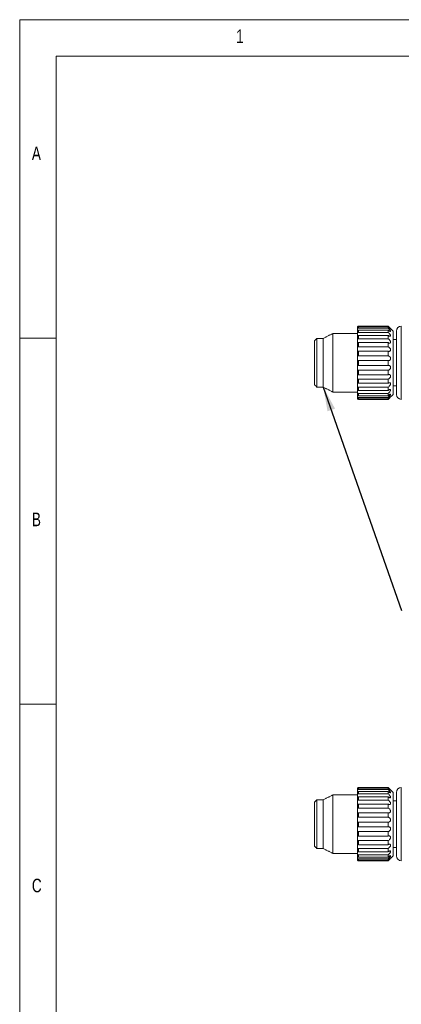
# Model space of a CAD drawing. Header units: millimetres. Extents: x 5 to 415, y 5 to 292.
# Tile 2 of 5: x 5 to 57, y 158 to 292. Entities that reach past the tile are written whole.
import ezdxf

# ---------------------------------------------------------------- set-up
doc = ezdxf.new("R2010")
doc.units = ezdxf.units.MM
doc.styles.add('SLDTEXTSTYLE0', font='TXT', dxfattribs={"width": 0.75})
doc.dimstyles.new('SLDDIMSTYLE3', dxfattribs={"dimtxt": 0, "dimasz": 3.302, "dimexe": 0, "dimexo": 0.0625, "dimgap": 0, "dimtad": 0, "dimtih": 1, "dimtoh": 1, "dimdec": 0, "dimrnd": 1e-09, "dimzin": 0, "dimdsep": 46, "dimtxsty": 'Standard', "dimsah": 1, "dimcen": 0.09, "dimadec": 0, "dimazin": 0, "dimtfac": 3.302, "dimtdec": 0, "dimtofl": 0, "dimtmove": 0, "dimatfit": 3, "dimfxl": 1, "dimtolj": 1, "dimtzin": 0, "dimarcsym": 0})

msp = doc.modelspace()

# ---------------------------------------------------------------- linework, layer by layer
at = {"color": 7, "linetype": 'Continuous', "lineweight": 0}
for p, q in [((415, 292), (5, 292)), ((5, 292), (5, 5)), ((410, 287), (10, 287)), ((10, 287), (10, 9.0358)), ((10, 248.5), (5, 248.5)), ((5, 198.5), (10, 198.5))]:
    msp.add_line(p, q, dxfattribs=at)
at = {"color": 7, "linetype": 'Continuous', "lineweight": 15}
for p, q in [((51.303, 250.1442), (51.303, 250.1315)), ((55.3697, 250.1315), (55.3697, 250.1442)), ((57.1697, 250.1442), (57.1697, 240.1442)), ((47.8114, 249.1442), (47.8114, 248.3005)), ((51.1697, 249.9968), (51.1697, 250.0109)), ((51.1697, 249.9968), (51.1697, 249.9113)), ((51.1697, 249.7359), (51.1697, 249.914)), ((51.1697, 249.7359), (51.1697, 249.5014)), ((51.1697, 249.1621), (51.1697, 249.5015)), ((51.1697, 249.1621), (51.1697, 248.792)), ((51.1697, 248.3145), (51.1697, 248.792)), ((51.303, 250.1315), (55.3697, 250.1315)), ((51.303, 250.04), (51.303, 249.8695)), ((55.3697, 250.04), (51.303, 250.04)), ((51.303, 249.8695), (55.3697, 249.8695)), ((51.303, 249.6103), (51.303, 249.2855)), ((55.3697, 249.6103), (51.303, 249.6103)), ((51.303, 249.2855), (55.3697, 249.2855)), ((51.303, 248.8762), (51.303, 248.4193)), ((55.3697, 248.8762), (51.303, 248.8762)), ((55.3697, 249.8695), (55.3697, 250.04)), ((55.3697, 249.2855), (55.3697, 249.6103)), ((55.3697, 248.4193), (55.3697, 248.8762)), ((56.0363, 249.4775), (56.0363, 240.8109)), ((56.503, 240.8109), (56.503, 249.4775)), ((45.303, 242.1442), (45.303, 248.1442)), ((45.6363, 248.4775), (45.6363, 241.8109)), ((46.503, 247.7745), (46.503, 248.4775)), ((46.503, 241.8109), (46.503, 247.7745)), ((47.8114, 248.3005), (47.8114, 241.1442)), ((51.1697, 248.3145), (51.1697, 247.8339)), ((51.1697, 247.2508), (51.1697, 247.8339)), ((51.303, 248.4193), (55.3697, 248.4193)), ((51.303, 247.8878), (51.303, 247.3298)), ((55.3697, 247.8878), (51.303, 247.8878)), ((55.3697, 247.3298), (55.3697, 247.8878)), ((51.1697, 247.2508), (51.1697, 246.6925)), ((51.1697, 246.0435), (51.1697, 246.6925)), ((51.303, 247.3298), (55.3697, 247.3298)), ((51.303, 246.7125), (51.303, 246.0914)), ((55.3697, 246.7125), (51.303, 246.7125)), ((55.3697, 246.0914), (55.3697, 246.7125)), ((51.1697, 246.0435), (51.1697, 245.4456)), ((51.1697, 244.775), (51.1697, 245.4456)), ((51.1697, 244.775), (51.1697, 244.1782)), ((51.303, 246.0914), (55.3697, 246.0914)), ((55.3697, 245.4303), (51.303, 245.4303)), ((51.303, 245.4303), (51.303, 244.7885)), ((51.303, 244.7885), (55.3697, 244.7885)), ((55.3697, 244.7885), (55.3697, 245.4303)), ((51.1697, 243.5316), (51.1697, 244.1782)), ((51.1697, 243.5316), (51.1697, 242.9766)), ((55.3697, 244.1285), (51.303, 244.1285)), ((51.303, 244.1285), (51.303, 243.5098)), ((51.303, 243.5098), (55.3697, 243.5098)), ((55.3697, 243.5098), (55.3697, 244.1285)), ((51.1697, 242.3981), (51.1697, 242.9766)), ((51.1697, 242.3981), (51.1697, 241.9227)), ((55.3697, 242.896), (51.303, 242.896)), ((51.303, 242.896), (51.303, 242.3425)), ((51.303, 242.3425), (55.3697, 242.3425)), ((55.3697, 242.3425), (55.3697, 242.896)), ((51.1697, 241.4518), (51.1697, 241.9227)), ((51.1697, 241.4518), (51.1697, 241.0884)), ((51.1697, 240.7571), (51.1697, 241.0884)), ((51.1697, 240.7571), (51.1697, 240.5304)), ((55.3697, 241.8167), (51.303, 241.8167)), ((51.303, 241.8167), (51.303, 241.3661)), ((51.303, 241.3661), (55.3697, 241.3661)), ((55.3697, 240.9642), (51.303, 240.9642)), ((51.303, 240.9642), (51.303, 240.6472)), ((55.3697, 241.3661), (55.3697, 241.8167)), ((55.3697, 240.6472), (55.3697, 240.9642)), ((51.1697, 240.3614), (51.1697, 240.5304)), ((51.1697, 240.3615), (51.1697, 240.2869)), ((51.1697, 240.2775), (51.1697, 240.2869)), ((51.303, 240.6472), (55.3697, 240.6472)), ((55.3697, 240.3965), (51.303, 240.3965)), ((51.303, 240.3965), (51.303, 240.2348)), ((51.303, 240.2348), (55.3697, 240.2348)), ((55.3697, 240.1524), (51.303, 240.1524)), ((51.303, 240.1524), (51.303, 240.1442)), ((55.3697, 240.2348), (55.3697, 240.3965)), ((55.3697, 240.1442), (55.3697, 240.1524)), ((51.1697, 186.9767), (51.1697, 186.9908)), ((51.1697, 186.9767), (51.1697, 186.8912)), ((51.303, 187.1241), (51.303, 187.1114)), ((51.303, 187.1114), (55.3697, 187.1114)), ((51.303, 187.0199), (51.303, 186.8494)), ((55.3697, 187.0199), (51.303, 187.0199)), ((55.3697, 187.1114), (55.3697, 187.1241)), ((55.3697, 186.8494), (55.3697, 187.0199)), ((57.1697, 187.1241), (57.1697, 177.1241)), ((47.8114, 186.1241), (47.8114, 179.667)), ((51.1697, 186.7158), (51.1697, 186.8939)), ((51.1697, 186.7158), (51.1697, 186.4813)), ((51.1697, 186.142), (51.1697, 186.4814)), ((51.1697, 186.142), (51.1697, 185.7719)), ((51.1697, 185.2944), (51.1697, 185.7719)), ((51.303, 186.8494), (55.3697, 186.8494)), ((51.303, 186.5902), (51.303, 186.2654)), ((55.3697, 186.5902), (51.303, 186.5902)), ((51.303, 186.2654), (55.3697, 186.2654)), ((51.303, 185.8561), (51.303, 185.3992)), ((55.3697, 185.8561), (51.303, 185.8561)), ((55.3697, 186.2654), (55.3697, 186.5902)), ((55.3697, 185.3992), (55.3697, 185.8561)), ((56.0363, 186.4574), (56.0363, 177.7908)), ((56.503, 177.7908), (56.503, 186.4574)), ((45.303, 179.1241), (45.303, 185.1241)), ((45.6363, 185.4574), (45.6363, 178.7908)), ((46.503, 180.0765), (46.503, 185.4574)), ((51.1697, 185.2944), (51.1697, 184.8138)), ((51.1697, 184.2307), (51.1697, 184.8138)), ((51.303, 185.3992), (55.3697, 185.3992)), ((51.303, 184.8677), (51.303, 184.3097)), ((55.3697, 184.8677), (51.303, 184.8677)), ((51.303, 184.3097), (55.3697, 184.3097)), ((55.3697, 184.3097), (55.3697, 184.8677)), ((51.1697, 184.2307), (51.1697, 183.6724)), ((51.1697, 183.0234), (51.1697, 183.6724)), ((51.1697, 183.0234), (51.1697, 182.4255)), ((51.303, 183.6924), (51.303, 183.0713)), ((55.3697, 183.6924), (51.303, 183.6924)), ((51.303, 183.0713), (55.3697, 183.0713)), ((55.3697, 183.0713), (55.3697, 183.6924)), ((51.1697, 181.7549), (51.1697, 182.4255)), ((51.1697, 181.7549), (51.1697, 181.1581)), ((55.3697, 182.4102), (51.303, 182.4102)), ((51.303, 182.4102), (51.303, 181.7684)), ((51.303, 181.7684), (55.3697, 181.7684)), ((55.3697, 181.7684), (55.3697, 182.4102)), ((51.1697, 180.5115), (51.1697, 181.1581)), ((51.1697, 180.5115), (51.1697, 179.9565)), ((55.3697, 181.1084), (51.303, 181.1084)), ((51.303, 181.1084), (51.303, 180.4897)), ((51.303, 180.4897), (55.3697, 180.4897)), ((55.3697, 180.4897), (55.3697, 181.1084)), ((46.503, 178.7908), (46.503, 180.0765)), ((47.8114, 179.667), (47.8114, 178.1241)), ((51.1697, 179.378), (51.1697, 179.9565)), ((51.1697, 179.378), (51.1697, 178.9026)), ((51.1697, 178.4317), (51.1697, 178.9026)), ((55.3697, 179.8759), (51.303, 179.8759)), ((51.303, 179.8759), (51.303, 179.3224)), ((51.303, 179.3224), (55.3697, 179.3224)), ((55.3697, 179.3224), (55.3697, 179.8759)), ((51.1697, 178.4317), (51.1697, 178.0683)), ((51.1697, 177.737), (51.1697, 178.0683)), ((51.1697, 177.737), (51.1697, 177.5103)), ((55.3697, 178.7966), (51.303, 178.7966)), ((51.303, 178.7966), (51.303, 178.346)), ((51.303, 178.346), (55.3697, 178.346)), ((55.3697, 177.9441), (51.303, 177.9441)), ((51.303, 177.9441), (51.303, 177.6271)), ((51.303, 177.6271), (55.3697, 177.6271)), ((55.3697, 178.346), (55.3697, 178.7966)), ((55.3697, 177.6271), (55.3697, 177.9441)), ((51.1697, 177.3413), (51.1697, 177.5103)), ((51.1697, 177.3414), (51.1697, 177.2668)), ((51.1697, 177.2574), (51.1697, 177.2668)), ((55.3697, 177.3764), (51.303, 177.3764)), ((51.303, 177.3764), (51.303, 177.2147)), ((51.303, 177.2147), (55.3697, 177.2147)), ((55.3697, 177.1323), (51.303, 177.1323)), ((51.303, 177.1323), (51.303, 177.1241)), ((55.3697, 177.2147), (55.3697, 177.3764)), ((55.3697, 177.1241), (55.3697, 177.1323))]:
    msp.add_line(p, q, dxfattribs=at)
for centre, radius, start, end in [((51.303, 250.0109), 0.1333, 90, 180), ((57.1697, 249.4775), 0.6667, 90, 180), ((57.1697, 240.8109), 0.6667, 180, 270), ((51.303, 240.2775), 0.1333, 180, 270), ((51.303, 186.9908), 0.1333, 90, 180), ((57.1697, 186.4574), 0.6667, 90, 180), ((57.1697, 177.7908), 0.6667, 180, 270), ((51.303, 177.2574), 0.1333, 180, 270)]:
    msp.add_arc(centre, radius, start, end, dxfattribs=at)
for points in [[(55.3697, 250.1442), (51.303, 250.1442)], [(56.0363, 249.4775), (55.3697, 250.1442)], [(47.8114, 249.1442), (46.503, 248.4775)], [(51.1697, 249.1442), (47.8114, 249.1442)], [(45.6363, 248.4775), (45.303, 248.1442)], [(46.503, 248.4775), (45.6363, 248.4775)], [(56.503, 248.3109), (56.0363, 248.3109)], [(45.303, 242.1442), (45.6363, 241.8109)], [(45.6363, 241.8109), (46.503, 241.8109)], [(46.503, 241.8109), (47.8114, 241.1442)], [(47.8114, 241.1442), (51.1697, 241.1442)], [(55.3697, 240.1442), (56.0363, 240.8109)], [(56.0363, 241.9775), (56.503, 241.9775)], [(51.303, 240.1442), (55.3697, 240.1442)], [(55.3697, 187.1241), (51.303, 187.1241)], [(56.0363, 186.4574), (55.3697, 187.1241)], [(47.8114, 186.1241), (46.503, 185.4574)], [(51.1697, 186.1241), (47.8114, 186.1241)], [(45.6363, 185.4574), (45.303, 185.1241)], [(46.503, 185.4574), (45.6363, 185.4574)], [(56.503, 185.2908), (56.0363, 185.2908)], [(45.303, 179.1241), (45.6363, 178.7908)], [(56.0363, 178.9574), (56.503, 178.9574)], [(45.6363, 178.7908), (46.503, 178.7908)], [(46.503, 178.7908), (47.8114, 178.1241)], [(47.8114, 178.1241), (51.1697, 178.1241)], [(55.3697, 177.1241), (56.0363, 177.7908)], [(51.303, 177.1241), (55.3697, 177.1241)]]:
    msp.add_open_spline(points, degree=1, dxfattribs=at)
for points, knots in [([(51.303, 250.1315), (51.2933, 250.1309), (51.2691, 250.1294), (51.2327, 250.1142), (51.199, 250.0855), (51.1754, 250.0453), (51.1698, 250.0136), (51.1697, 249.9972), (51.1697, 249.9968)], [0, 0, 0, 0, 0.136724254, 0.344010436, 0.546014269, 0.756090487, 0.994446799, 1, 1, 1, 1]), ([(51.1697, 249.914), (51.1697, 249.917), (51.1701, 249.932), (51.1774, 249.9608), (51.2003, 249.9967), (51.2352, 250.0245), (51.2715, 250.0382), (51.2947, 250.0395), (51.303, 250.04)], [0, 0, 0, 0, 0.05078508, 0.25280892, 0.4606497, 0.67163265, 0.88253026, 1, 1, 1, 1]), ([(51.303, 249.8695), (51.2933, 249.869), (51.2691, 249.8675), (51.2327, 249.8532), (51.199, 249.8256), (51.1754, 249.7859), (51.1698, 249.7535), (51.1697, 249.7363), (51.1697, 249.7359)], [0, 0, 0, 0, 0.13672418, 0.34401006, 0.5460159, 0.75609049, 0.99444747, 1, 1, 1, 1]), ([(51.1697, 249.5015), (51.1698, 249.5042), (51.1702, 249.5165), (51.1779, 249.5407), (51.2009, 249.5715), (51.2356, 249.5962), (51.2716, 249.6087), (51.2948, 249.6098), (51.303, 249.6103)], [0, 0, 0, 0, 0.0571837, 0.2592538, 0.46559904, 0.67177493, 0.88334915, 1, 1, 1, 1]), ([(51.303, 249.2855), (51.2971, 249.2853), (51.2764, 249.2846), (51.2418, 249.2757), (51.2058, 249.2534), (51.1809, 249.2209), (51.1707, 249.1886), (51.1699, 249.1684), (51.1697, 249.1621)], [0, 0, 0, 0, 0.08296543, 0.29470921, 0.50268437, 0.70560765, 0.90854435, 1, 1, 1, 1]), ([(51.1697, 248.792), (51.1699, 248.795), (51.1707, 248.8047), (51.1809, 248.824), (51.2058, 248.8477), (51.2418, 248.8669), (51.2764, 248.8754), (51.2971, 248.876), (51.303, 248.8762)], [0, 0, 0, 0, 0.09145872, 0.29438631, 0.49731445, 0.70528972, 0.91703423, 1, 1, 1, 1]), ([(55.702, 249.7709), (55.698, 249.7781), (55.689, 249.7945), (55.6422, 249.8498), (55.5573, 249.9415), (55.4588, 250.0424), (55.3916, 250.1096), (55.3697, 250.1315)], [0, 0, 0, 0, 0.12929423, 0.295137, 0.52429349, 0.84511102, 1, 1, 1, 1]), ([(55.3697, 250.04), (55.4183, 249.9932), (55.5039, 249.9109), (55.6078, 249.8228), (55.6672, 249.7789), (55.6959, 249.7612), (55.6974, 249.7647), (55.6976, 249.7653)], [0, 0, 0, 0, 0.355415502, 0.625411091, 0.818656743, 0.970004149, 1, 1, 1, 1]), ([(55.3697, 249.6103), (55.3863, 249.5955), (55.4517, 249.5375), (55.5478, 249.4669), (55.6366, 249.4216), (55.6842, 249.4133), (55.705, 249.4286), (55.7025, 249.4628), (55.6777, 249.5167), (55.6234, 249.5975), (55.5252, 249.7152), (55.4329, 249.81), (55.377, 249.8626), (55.3697, 249.8695)], [0, 0, 0, 0, 0.05642027, 0.22221514, 0.32811545, 0.40884007, 0.47444287, 0.54026388, 0.60190962, 0.68833817, 0.80993154, 0.97512425, 1, 1, 1, 1]), ([(55.3697, 248.8762), (55.3996, 248.8547), (55.4694, 248.8048), (55.566, 248.7618), (55.6437, 248.7519), (55.6878, 248.7712), (55.7057, 248.81), (55.701, 248.8633), (55.6743, 248.9342), (55.617, 249.0299), (55.515, 249.1551), (55.4249, 249.2405), (55.3726, 249.2831), (55.3697, 249.2855)], [0, 0, 0, 0, 0.10164856, 0.23644058, 0.33870655, 0.4170034, 0.48166338, 0.54649202, 0.6082874, 0.69696872, 0.82216182, 0.99013245, 1, 1, 1, 1]), ([(51.303, 248.4193), (51.2951, 248.419), (51.2724, 248.4182), (51.2365, 248.4097), (51.2016, 248.3905), (51.1783, 248.3621), (51.1703, 248.3347), (51.1698, 248.3183), (51.1697, 248.3145)], [0, 0, 0, 0, 0.11141627, 0.32299473, 0.52930298, 0.7357993, 0.93794578, 1, 1, 1, 1]), ([(51.1697, 247.8339), (51.1698, 247.835), (51.1704, 247.8392), (51.1792, 247.8499), (51.2035, 247.8659), (51.2395, 247.8802), (51.2748, 247.8871), (51.2963, 247.8877), (51.303, 247.8878)], [0, 0, 0, 0, 0.07234006, 0.27471169, 0.48323595, 0.69442431, 0.90552153, 1, 1, 1, 1]), ([(55.3697, 247.8878), (55.4059, 247.8698), (55.482, 247.8318), (55.5816, 247.821), (55.6538, 247.8451), (55.6926, 247.8903), (55.7063, 247.9494), (55.6984, 248.0174), (55.6684, 248.1002), (55.6064, 248.2038), (55.5022, 248.324), (55.4165, 248.3856), (55.3697, 248.4193)], [0, 0, 0, 0, 0.12284038, 0.25773375, 0.3536768, 0.42885632, 0.4923331, 0.55591219, 0.61821194, 0.71068017, 0.84166758, 1, 1, 1, 1]), ([(51.303, 247.3298), (51.2947, 247.3296), (51.2715, 247.3291), (51.2352, 247.3233), (51.2003, 247.3096), (51.1774, 247.2879), (51.1701, 247.2664), (51.1697, 247.2534), (51.1697, 247.2508)], [0, 0, 0, 0, 0.11747008, 0.32836679, 0.53934476, 0.74719574, 0.94921289, 1, 1, 1, 1]), ([(51.1697, 246.6925), (51.1697, 246.6924), (51.1702, 246.6915), (51.1779, 246.6931), (51.2011, 246.6996), (51.2363, 246.7074), (51.2724, 246.7119), (51.2951, 246.7123), (51.303, 246.7125)], [0, 0, 0, 0, 0.05633812, 0.25844325, 0.46644849, 0.67750522, 0.8884311, 1, 1, 1, 1]), ([(55.3697, 246.7125), (55.3916, 246.7062), (55.4589, 246.6867), (55.557, 246.6926), (55.6427, 246.7402), (55.6878, 246.805), (55.706, 246.8786), (55.7004, 246.9605), (55.6689, 247.0526), (55.607, 247.1531), (55.5042, 247.2604), (55.4184, 247.3047), (55.3697, 247.3298)], [0, 0, 0, 0, 0.07441111, 0.2285399, 0.33863228, 0.41830759, 0.4804237, 0.550896, 0.6209686, 0.71043904, 0.83544543, 1, 1, 1, 1]), ([(51.303, 246.0914), (51.2911, 246.0913), (51.2644, 246.091), (51.2263, 246.0877), (51.1942, 246.0799), (51.1743, 246.0659), (51.1697, 246.0519), (51.1697, 246.0439), (51.1697, 246.0435)], [0, 0, 0, 0, 0.16772121, 0.37889623, 0.58376466, 0.78878097, 0.9904995, 1, 1, 1, 1]), ([(51.1697, 245.4456), (51.1697, 245.4454), (51.1697, 245.4408), (51.1743, 245.4336), (51.1942, 245.429), (51.2263, 245.4287), (51.2644, 245.43), (51.2911, 245.4302), (51.303, 245.4303)], [0, 0, 0, 0, 0.00949541, 0.21121686, 0.41623344, 0.62110305, 0.83227805, 1, 1, 1, 1]), ([(51.303, 244.7885), (51.2951, 244.7885), (51.2724, 244.7887), (51.2363, 244.79), (51.2011, 244.7908), (51.1779, 244.7879), (51.1702, 244.7814), (51.1697, 244.7761), (51.1697, 244.775)], [0, 0, 0, 0, 0.11156853, 0.32249508, 0.53355007, 0.74155595, 0.94365935, 1, 1, 1, 1]), ([(55.3697, 245.4303), (55.3816, 245.4296), (55.4433, 245.4261), (55.5375, 245.4497), (55.6303, 245.5204), (55.6811, 245.5986), (55.7042, 245.6811), (55.7035, 245.7636), (55.6803, 245.8499), (55.6283, 245.9421), (55.5331, 246.0341), (55.4392, 246.0784), (55.3805, 246.0894), (55.3697, 246.0914)], [0, 0, 0, 0, 0.04069333, 0.20962845, 0.31951608, 0.40214048, 0.4686153, 0.53534857, 0.59696376, 0.68166212, 0.80041515, 0.96317359, 1, 1, 1, 1]), ([(55.3697, 244.1285), (55.4184, 244.1426), (55.5042, 244.1674), (55.607, 244.256), (55.6689, 244.348), (55.7004, 244.4387), (55.706, 244.5248), (55.6878, 244.608), (55.6427, 244.6885), (55.557, 244.761), (55.4589, 244.7925), (55.3916, 244.7895), (55.3697, 244.7885)], [0, 0, 0, 0, 0.164553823, 0.289559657, 0.379030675, 0.449103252, 0.519574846, 0.581692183, 0.661366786, 0.771459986, 0.925588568, 1, 1, 1, 1]), ([(51.1697, 244.1782), (51.1697, 244.1763), (51.1701, 244.1666), (51.1774, 244.1517), (51.2003, 244.1384), (51.2352, 244.1313), (51.2715, 244.1288), (51.2947, 244.1286), (51.303, 244.1285)], [0, 0, 0, 0, 0.05078817, 0.25280933, 0.46065578, 0.67163467, 0.88253003, 1, 1, 1, 1]), ([(51.303, 243.5098), (51.2962, 243.5099), (51.2746, 243.5103), (51.2392, 243.5146), (51.2033, 243.5226), (51.1791, 243.5299), (51.1704, 243.5323), (51.1698, 243.5318), (51.1697, 243.5316)], [0, 0, 0, 0, 0.09590002, 0.30700097, 0.51819175, 0.72663956, 0.92899197, 1, 1, 1, 1]), ([(55.3697, 242.896), (55.4165, 242.9206), (55.5022, 242.9656), (55.6064, 243.0737), (55.6684, 243.1753), (55.6984, 243.2623), (55.7063, 243.3387), (55.6926, 243.4108), (55.6538, 243.4742), (55.5816, 243.5231), (55.482, 243.5401), (55.4059, 243.5196), (55.3697, 243.5098)], [0, 0, 0, 0, 0.15833292, 0.28931863, 0.38178854, 0.44408785, 0.50766671, 0.57114339, 0.64632276, 0.74226631, 0.87715999, 1, 1, 1, 1]), ([(51.1697, 242.9766), (51.1698, 242.9736), (51.1702, 242.9601), (51.1779, 242.9382), (51.2009, 242.9165), (51.2356, 242.9027), (51.2716, 242.8968), (51.2948, 242.8962), (51.303, 242.896)], [0, 0, 0, 0, 0.05718044, 0.25925698, 0.46559819, 0.67177802, 0.88334925, 1, 1, 1, 1]), ([(51.303, 242.3425), (51.2971, 242.3426), (51.2764, 242.3431), (51.2418, 242.3496), (51.2058, 242.3637), (51.1809, 242.38), (51.1707, 242.3918), (51.1699, 242.3966), (51.1697, 242.3981)], [0, 0, 0, 0, 0.08296647, 0.29470958, 0.50268301, 0.70561641, 0.90854251, 1, 1, 1, 1]), ([(55.3697, 241.8167), (55.3726, 241.8186), (55.4249, 241.8525), (55.515, 241.9268), (55.617, 242.0487), (55.6743, 242.15), (55.701, 242.2311), (55.7057, 242.2978), (55.6878, 242.3544), (55.6437, 242.3957), (55.566, 242.4125), (55.4694, 242.3946), (55.3996, 242.3582), (55.3697, 242.3425)], [0, 0, 0, 0, 0.009869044, 0.177839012, 0.303030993, 0.391713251, 0.453507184, 0.518337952, 0.582997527, 0.661293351, 0.763559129, 0.898350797, 1, 1, 1, 1]), ([(51.1697, 241.9227), (51.1699, 241.917), (51.1707, 241.8986), (51.1809, 241.8702), (51.2058, 241.8427), (51.2418, 241.8245), (51.2764, 241.8174), (51.2971, 241.8169), (51.303, 241.8167)], [0, 0, 0, 0, 0.09145808, 0.29439036, 0.49731781, 0.7052937, 0.91703396, 1, 1, 1, 1]), ([(51.303, 241.3661), (51.2951, 241.3664), (51.2724, 241.3674), (51.2365, 241.3777), (51.2016, 241.3981), (51.1783, 241.4226), (51.1703, 241.4409), (51.1698, 241.4497), (51.1697, 241.4518)], [0, 0, 0, 0, 0.11141557, 0.32299334, 0.52930555, 0.73579957, 0.93794413, 1, 1, 1, 1]), ([(51.1697, 241.0884), (51.1698, 241.0834), (51.1704, 241.0645), (51.1792, 241.0325), (51.2035, 240.9986), (51.2395, 240.9751), (51.2748, 240.9652), (51.2963, 240.9644), (51.303, 240.9642)], [0, 0, 0, 0, 0.07233183, 0.27471208, 0.48323129, 0.69442334, 0.90552103, 1, 1, 1, 1]), ([(51.303, 240.6472), (51.2947, 240.6476), (51.2715, 240.6488), (51.2352, 240.6615), (51.2003, 240.6867), (51.1774, 240.7183), (51.1701, 240.7425), (51.1697, 240.7546), (51.1697, 240.7571)], [0, 0, 0, 0, 0.1174697, 0.32836317, 0.53934594, 0.74718431, 0.94921307, 1, 1, 1, 1]), ([(55.3697, 240.9642), (55.377, 240.9703), (55.4329, 241.0166), (55.5252, 241.1066), (55.6234, 241.2299), (55.6777, 241.3229), (55.7025, 241.3919), (55.705, 241.4434), (55.6842, 241.4794), (55.6366, 241.4947), (55.5478, 241.4778), (55.4517, 241.4274), (55.3863, 241.3785), (55.3697, 241.3661)], [0, 0, 0, 0, 0.02487614, 0.19006893, 0.31166214, 0.39809104, 0.45973663, 0.5255573, 0.59116037, 0.67188521, 0.77778527, 0.94358016, 1, 1, 1, 1]), ([(55.3697, 240.3965), (55.3916, 240.4175), (55.4589, 240.482), (55.557, 240.5873), (55.6427, 240.6946), (55.6878, 240.7666), (55.706, 240.8148), (55.7004, 240.8424), (55.6689, 240.848), (55.607, 240.8258), (55.5042, 240.763), (55.4184, 240.6892), (55.3697, 240.6472)], [0, 0, 0, 0, 0.074411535, 0.228540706, 0.338632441, 0.418307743, 0.480423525, 0.550896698, 0.620968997, 0.710439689, 0.835445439, 1, 1, 1, 1]), ([(51.1697, 240.5304), (51.1697, 240.5264), (51.1702, 240.5083), (51.1779, 240.4756), (51.2011, 240.438), (51.2363, 240.4107), (51.2724, 240.3981), (51.2951, 240.3969), (51.303, 240.3965)], [0, 0, 0, 0, 0.05633259, 0.258438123, 0.466449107, 0.677503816, 0.888430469, 1, 1, 1, 1]), ([(51.303, 240.2348), (51.2952, 240.2352), (51.2726, 240.2363), (51.2368, 240.2494), (51.202, 240.2765), (51.1786, 240.3117), (51.1703, 240.3413), (51.1698, 240.3574), (51.1697, 240.3614)], [0, 0, 0, 0, 0.10975115, 0.32148604, 0.5283174, 0.73130333, 0.93425711, 1, 1, 1, 1]), ([(51.1697, 240.2869), (51.1698, 240.282), (51.1704, 240.2619), (51.1804, 240.2274), (51.2066, 240.1902), (51.2424, 240.1643), (51.2764, 240.1535), (51.2971, 240.1526), (51.303, 240.1524)], [0, 0, 0, 0, 0.07217058, 0.29891483, 0.50452787, 0.70721991, 0.91592367, 1, 1, 1, 1]), ([(55.3697, 240.1524), (55.3805, 240.1632), (55.4392, 240.2218), (55.5331, 240.317), (55.6283, 240.4173), (55.6803, 240.4766), (55.7035, 240.5085), (55.7042, 240.5194), (55.6811, 240.5086), (55.6303, 240.4717), (55.5375, 240.394), (55.4433, 240.3071), (55.3816, 240.2465), (55.3697, 240.2348)], [0, 0, 0, 0, 0.03682622, 0.19958459, 0.31833753, 0.40303741, 0.46465249, 0.53138423, 0.59786042, 0.68048488, 0.79037168, 0.95930733, 1, 1, 1, 1]), ([(51.303, 187.1114), (51.2933, 187.1108), (51.2691, 187.1093), (51.2327, 187.0941), (51.199, 187.0654), (51.1754, 187.0252), (51.1698, 186.9935), (51.1697, 186.9771), (51.1697, 186.9767)], [0, 0, 0, 0, 0.13672331, 0.34400804, 0.54601542, 0.7560899, 0.99444733, 1, 1, 1, 1]), ([(51.1697, 186.8939), (51.1703, 186.9033), (51.172, 186.9257), (51.1883, 186.9609), (51.2179, 186.9928), (51.2565, 187.0141), (51.2866, 187.0198), (51.3022, 187.0199), (51.303, 187.0199)], [0, 0, 0, 0, 0.156004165, 0.371479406, 0.573965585, 0.778555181, 0.988907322, 1, 1, 1, 1]), ([(55.3697, 187.0199), (55.385, 187.0049), (55.4518, 186.9396), (55.5491, 186.8513), (55.6397, 186.778), (55.6862, 186.7464), (55.7053, 186.7405), (55.7018, 186.7548), (55.6765, 186.7897), (55.6211, 186.8533), (55.5215, 186.9586), (55.43, 187.0513), (55.3754, 187.1057), (55.3697, 187.1114)], [0, 0, 0, 0, 0.05204876, 0.22703635, 0.3312058, 0.4143262, 0.47829125, 0.54243651, 0.60413598, 0.69139139, 0.81431442, 0.98058889, 1, 1, 1, 1]), ([(51.303, 186.8494), (51.2933, 186.8489), (51.2691, 186.8474), (51.2327, 186.8331), (51.199, 186.8055), (51.1754, 186.7658), (51.1698, 186.7334), (51.1697, 186.7162), (51.1697, 186.7158)], [0, 0, 0, 0, 0.136723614, 0.34400833, 0.546017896, 0.756092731, 0.994450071, 1, 1, 1, 1]), ([(51.1697, 186.4814), (51.1697, 186.4818), (51.1697, 186.4934), (51.1756, 186.517), (51.1993, 186.5498), (51.2331, 186.5747), (51.2694, 186.5882), (51.2935, 186.5896), (51.303, 186.5902)], [0, 0, 0, 0, 0.00857668, 0.2463546, 0.45618946, 0.65819975, 0.86557883, 1, 1, 1, 1]), ([(51.303, 186.2654), (51.2883, 186.2643), (51.2591, 186.262), (51.2202, 186.244), (51.19, 186.2158), (51.1724, 186.1801), (51.1705, 186.1537), (51.1697, 186.142)], [0, 0, 0, 0, 0.2079697, 0.41297062, 0.6152041, 0.8290572, 1, 1, 1, 1]), ([(51.1697, 185.7719), (51.1699, 185.7748), (51.1707, 185.785), (51.1817, 185.8054), (51.2086, 185.8295), (51.2449, 185.8479), (51.2783, 185.8555), (51.298, 185.856), (51.303, 185.8561)], [0, 0, 0, 0, 0.08823306, 0.3125259, 0.51729986, 0.72029393, 0.92930338, 1, 1, 1, 1]), ([(55.3697, 186.5902), (55.4113, 186.5543), (55.4847, 186.4911), (55.5821, 186.4278), (55.6507, 186.3968), (55.6914, 186.395), (55.7062, 186.4148), (55.6992, 186.4521), (55.6701, 186.5093), (55.6094, 186.5955), (55.5051, 186.7176), (55.4182, 186.8022), (55.3697, 186.8494)], [0, 0, 0, 0, 0.140568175, 0.248213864, 0.350334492, 0.425575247, 0.48938408, 0.553313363, 0.615441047, 0.706824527, 0.836187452, 1, 1, 1, 1]), ([(55.3697, 185.8561), (55.3935, 185.8388), (55.4531, 185.7955), (55.5504, 185.7466), (55.6366, 185.7293), (55.6889, 185.7512), (55.707, 185.7933), (55.6986, 185.8524), (55.6683, 185.9259), (55.6062, 186.0247), (55.502, 186.1496), (55.4164, 186.2245), (55.3697, 186.2654)], [0, 0, 0, 0, 0.08082208, 0.20219054, 0.33781644, 0.41394617, 0.49067767, 0.55603394, 0.61832723, 0.7109068, 0.84205562, 1, 1, 1, 1]), ([(51.303, 185.3992), (51.2933, 185.3988), (51.2691, 185.3978), (51.2327, 185.3881), (51.199, 185.3682), (51.1754, 185.3373), (51.1698, 185.3099), (51.1697, 185.2947), (51.1697, 185.2944)], [0, 0, 0, 0, 0.13672382, 0.34401021, 0.54601626, 0.7560907, 0.99445009, 1, 1, 1, 1]), ([(51.1697, 184.8138), (51.1699, 184.8154), (51.1709, 184.8204), (51.1826, 184.8326), (51.2095, 184.8487), (51.2461, 184.8619), (51.2792, 184.8673), (51.2984, 184.8677), (51.303, 184.8677)], [0, 0, 0, 0, 0.09964123, 0.31891582, 0.52319631, 0.72633134, 0.93549114, 1, 1, 1, 1]), ([(51.303, 184.3097), (51.2933, 184.3095), (51.2691, 184.3088), (51.2327, 184.3025), (51.199, 184.2886), (51.1754, 184.2656), (51.1698, 184.2436), (51.1697, 184.231), (51.1697, 184.2307)], [0, 0, 0, 0, 0.13672487, 0.34401051, 0.54601384, 0.75609359, 0.99444909, 1, 1, 1, 1]), ([(55.3697, 184.8677), (55.4059, 184.8497), (55.482, 184.8117), (55.5816, 184.8009), (55.6538, 184.825), (55.6926, 184.8702), (55.7063, 184.9293), (55.6984, 184.9973), (55.6684, 185.0801), (55.6064, 185.1837), (55.5022, 185.3039), (55.4165, 185.3655), (55.3697, 185.3992)], [0, 0, 0, 0, 0.12284004, 0.2577334, 0.35367637, 0.4288565, 0.49233266, 0.55591165, 0.6182114, 0.71068051, 0.84166719, 1, 1, 1, 1]), ([(55.3697, 183.6924), (55.3962, 183.685), (55.4625, 183.6665), (55.5575, 183.6743), (55.6381, 183.7167), (55.685, 183.7787), (55.7052, 183.8505), (55.7022, 183.9275), (55.677, 184.0139), (55.622, 184.1136), (55.523, 184.2232), (55.4312, 184.2836), (55.376, 184.307), (55.3697, 184.3097)], [0, 0, 0, 0, 0.0901465, 0.2248803, 0.33070266, 0.41072097, 0.4761065, 0.54169945, 0.60335324, 0.69023486, 0.81255856, 0.97833331, 1, 1, 1, 1]), ([(51.1697, 183.6724), (51.1702, 183.6721), (51.1715, 183.6714), (51.1854, 183.6752), (51.213, 183.6825), (51.251, 183.6896), (51.2831, 183.6923), (51.3005, 183.6924), (51.303, 183.6924)], [0, 0, 0, 0, 0.13657452, 0.33994723, 0.54322575, 0.75288713, 0.96460139, 1, 1, 1, 1]), ([(51.303, 183.0713), (51.2971, 183.0713), (51.2764, 183.0712), (51.2424, 183.0694), (51.2066, 183.0638), (51.1804, 183.0522), (51.1704, 183.0371), (51.1698, 183.0261), (51.1697, 183.0234)], [0, 0, 0, 0, 0.084076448, 0.292780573, 0.495473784, 0.701079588, 0.927832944, 1, 1, 1, 1]), ([(55.3697, 182.4102), (55.3816, 182.4095), (55.4433, 182.406), (55.5375, 182.4296), (55.6303, 182.5003), (55.6811, 182.5785), (55.7042, 182.661), (55.7035, 182.7435), (55.6803, 182.8298), (55.6283, 182.922), (55.5331, 183.014), (55.4392, 183.0583), (55.3805, 183.0693), (55.3697, 183.0713)], [0, 0, 0, 0, 0.04069302, 0.20962834, 0.31951508, 0.40213966, 0.46861559, 0.5353476, 0.59696268, 0.68166167, 0.80041518, 0.96317309, 1, 1, 1, 1]), ([(51.1697, 182.4255), (51.1698, 182.4241), (51.1703, 182.4184), (51.1786, 182.4117), (51.202, 182.4085), (51.2368, 182.4089), (51.2726, 182.41), (51.2952, 182.4101), (51.303, 182.4102)], [0, 0, 0, 0, 0.06574914, 0.26870452, 0.47168858, 0.67851971, 0.89024995, 1, 1, 1, 1]), ([(51.303, 181.7684), (51.2933, 181.7685), (51.2691, 181.7686), (51.2327, 181.77), (51.199, 181.7706), (51.1754, 181.7673), (51.1698, 181.7601), (51.1697, 181.755), (51.1697, 181.7549)], [0, 0, 0, 0, 0.136724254, 0.344010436, 0.546014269, 0.756090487, 0.994446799, 1, 1, 1, 1]), ([(55.3697, 181.1084), (55.4184, 181.1225), (55.5042, 181.1473), (55.607, 181.2359), (55.6689, 181.3279), (55.7004, 181.4186), (55.706, 181.5047), (55.6878, 181.5879), (55.6427, 181.6684), (55.557, 181.7409), (55.4589, 181.7724), (55.3916, 181.7694), (55.3697, 181.7684)], [0, 0, 0, 0, 0.164553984, 0.289559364, 0.379030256, 0.449102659, 0.519575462, 0.581691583, 0.661366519, 0.771458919, 0.925587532, 1, 1, 1, 1]), ([(51.1697, 181.1581), (51.1697, 181.1562), (51.1701, 181.1465), (51.1774, 181.1316), (51.2003, 181.1183), (51.2352, 181.1112), (51.2715, 181.1087), (51.2947, 181.1085), (51.303, 181.1084)], [0, 0, 0, 0, 0.05078508, 0.25280892, 0.4606497, 0.67163265, 0.88253026, 1, 1, 1, 1]), ([(51.303, 180.4897), (51.2933, 180.4899), (51.2691, 180.4905), (51.2327, 180.4957), (51.199, 180.5037), (51.1754, 180.5109), (51.1698, 180.5122), (51.1697, 180.5115), (51.1697, 180.5115)], [0, 0, 0, 0, 0.13672418, 0.34401006, 0.5460159, 0.75609049, 0.99444747, 1, 1, 1, 1]), ([(55.3697, 179.8759), (55.3863, 179.8836), (55.4517, 179.9137), (55.5478, 179.9872), (55.6366, 180.0973), (55.6842, 180.1926), (55.705, 180.2788), (55.7025, 180.3536), (55.6777, 180.4218), (55.6234, 180.4817), (55.5252, 180.519), (55.4329, 180.5111), (55.377, 180.4922), (55.3697, 180.4897)], [0, 0, 0, 0, 0.05642027, 0.22221514, 0.32811545, 0.40884007, 0.47444287, 0.54026388, 0.60190962, 0.68833817, 0.80993154, 0.97512425, 1, 1, 1, 1]), ([(51.1697, 179.9565), (51.1698, 179.9535), (51.1702, 179.94), (51.1779, 179.9181), (51.2009, 179.8964), (51.2356, 179.8826), (51.2716, 179.8767), (51.2948, 179.8761), (51.303, 179.8759)], [0, 0, 0, 0, 0.0571837, 0.2592538, 0.46559904, 0.67177493, 0.88334915, 1, 1, 1, 1]), ([(51.303, 179.3224), (51.2971, 179.3225), (51.2764, 179.323), (51.2418, 179.3295), (51.2058, 179.3436), (51.1809, 179.3599), (51.1707, 179.3717), (51.1699, 179.3765), (51.1697, 179.378)], [0, 0, 0, 0, 0.08296543, 0.29470921, 0.50268437, 0.70560765, 0.90854435, 1, 1, 1, 1]), ([(51.1697, 178.9026), (51.1699, 178.8969), (51.1707, 178.8785), (51.1809, 178.8501), (51.2058, 178.8226), (51.2418, 178.8044), (51.2764, 178.7973), (51.2971, 178.7968), (51.303, 178.7966)], [0, 0, 0, 0, 0.09145872, 0.29438631, 0.49731445, 0.70528972, 0.91703423, 1, 1, 1, 1]), ([(55.3697, 178.7966), (55.3996, 178.8176), (55.4694, 178.8664), (55.566, 178.9635), (55.6437, 179.071), (55.6878, 179.1632), (55.7057, 179.2403), (55.701, 179.3017), (55.6743, 179.352), (55.617, 179.387), (55.515, 179.389), (55.4249, 179.3545), (55.3726, 179.3241), (55.3697, 179.3224)], [0, 0, 0, 0, 0.10164856, 0.23644058, 0.33870655, 0.4170034, 0.48166338, 0.54649202, 0.6082874, 0.69696872, 0.82216182, 0.99013245, 1, 1, 1, 1]), ([(51.303, 178.346), (51.2951, 178.3463), (51.2724, 178.3473), (51.2365, 178.3576), (51.2016, 178.378), (51.1783, 178.4025), (51.1703, 178.4208), (51.1698, 178.4296), (51.1697, 178.4317)], [0, 0, 0, 0, 0.11141627, 0.32299473, 0.52930298, 0.7357993, 0.93794578, 1, 1, 1, 1]), ([(51.1697, 178.0683), (51.1698, 178.0633), (51.1704, 178.0444), (51.1792, 178.0124), (51.2035, 177.9785), (51.2395, 177.955), (51.2748, 177.9451), (51.2963, 177.9443), (51.303, 177.9441)], [0, 0, 0, 0, 0.07234006, 0.27471169, 0.48323595, 0.69442431, 0.90552153, 1, 1, 1, 1]), ([(51.303, 177.6271), (51.2947, 177.6275), (51.2715, 177.6287), (51.2352, 177.6414), (51.2003, 177.6666), (51.1774, 177.6982), (51.1701, 177.7224), (51.1697, 177.7345), (51.1697, 177.737)], [0, 0, 0, 0, 0.11747008, 0.32836679, 0.53934476, 0.74719574, 0.94921289, 1, 1, 1, 1]), ([(55.3697, 177.9441), (55.4059, 177.9756), (55.482, 178.0417), (55.5816, 178.1539), (55.6538, 178.2581), (55.6926, 178.3378), (55.7063, 178.3985), (55.6984, 178.4407), (55.6684, 178.4682), (55.6064, 178.4731), (55.5022, 178.4388), (55.4165, 178.3788), (55.3697, 178.346)], [0, 0, 0, 0, 0.12284038, 0.25773375, 0.3536768, 0.42885632, 0.4923331, 0.55591219, 0.61821194, 0.71068017, 0.84166758, 1, 1, 1, 1]), ([(55.3697, 177.3764), (55.3916, 177.3974), (55.4589, 177.4619), (55.557, 177.5672), (55.6427, 177.6745), (55.6878, 177.7465), (55.706, 177.7947), (55.7004, 177.8223), (55.6689, 177.8279), (55.607, 177.8057), (55.5042, 177.7429), (55.4184, 177.6691), (55.3697, 177.6271)], [0, 0, 0, 0, 0.07441111, 0.2285399, 0.33863228, 0.41830759, 0.4804237, 0.550896, 0.6209686, 0.71043904, 0.83544543, 1, 1, 1, 1]), ([(51.1697, 177.5103), (51.1697, 177.5063), (51.1702, 177.4882), (51.1779, 177.4555), (51.2011, 177.4179), (51.2363, 177.3906), (51.2724, 177.378), (51.2951, 177.3768), (51.303, 177.3764)], [0, 0, 0, 0, 0.05633812, 0.25844325, 0.46644849, 0.67750522, 0.8884311, 1, 1, 1, 1]), ([(51.303, 177.2147), (51.2911, 177.2156), (51.2644, 177.2176), (51.2263, 177.2357), (51.1942, 177.2655), (51.1743, 177.3021), (51.1697, 177.3281), (51.1697, 177.3407), (51.1697, 177.3413)], [0, 0, 0, 0, 0.16772121, 0.37889623, 0.58376466, 0.78878097, 0.9904995, 1, 1, 1, 1]), ([(51.1697, 177.2668), (51.1697, 177.2661), (51.1697, 177.252), (51.1743, 177.2233), (51.1942, 177.1844), (51.2263, 177.1536), (51.2644, 177.1353), (51.2911, 177.1332), (51.303, 177.1323)], [0, 0, 0, 0, 0.00949541, 0.21121686, 0.41623344, 0.62110305, 0.83227805, 1, 1, 1, 1]), ([(55.6999, 177.4954), (55.6999, 177.4955), (55.6997, 177.4987), (55.6783, 177.486), (55.6292, 177.4509), (55.5327, 177.3696), (55.4392, 177.283), (55.3805, 177.2253), (55.3697, 177.2147)], [0, 0, 0, 0, 0.00501751, 0.13695736, 0.31832639, 0.57261848, 0.92114167, 1, 1, 1, 1]), ([(55.3697, 177.1323), (55.3816, 177.1442), (55.4433, 177.2058), (55.5378, 177.3017), (55.6298, 177.3991), (55.6823, 177.4585), (55.6949, 177.4776), (55.7005, 177.4861)], [0, 0, 0, 0, 0.0868374, 0.4473359, 0.68183025, 0.85814629, 1, 1, 1, 1])]:
    msp.add_open_spline(points, degree=3, knots=knots, dxfattribs=at)

# ---------------------------------------------------------------- texts
at = {"color": 7, "linetype": 'Continuous', "lineweight": 0, "char_height": 1.8521, "attachment_point": 1, "style": 'SLDTEXTSTYLE0'}
for s, insert in [('1', (34.5833, 290.668)), ('A', (6.6667, 274.668)), ('B', (6.6667, 224.668)), ('C', (6.6667, 174.668))]:
    msp.add_mtext(s, dxfattribs=dict(at, insert=insert))

# ---------------------------------------------------------------- leaders
at = {"color": 7, "linetype": 'Continuous', "lineweight": 0}
msp.add_leader([(46.503, 241.8109), (57.1809, 211.3231)], dimstyle='SLDDIMSTYLE3', dxfattribs=at)

doc.saveas('drawing.dxf')
